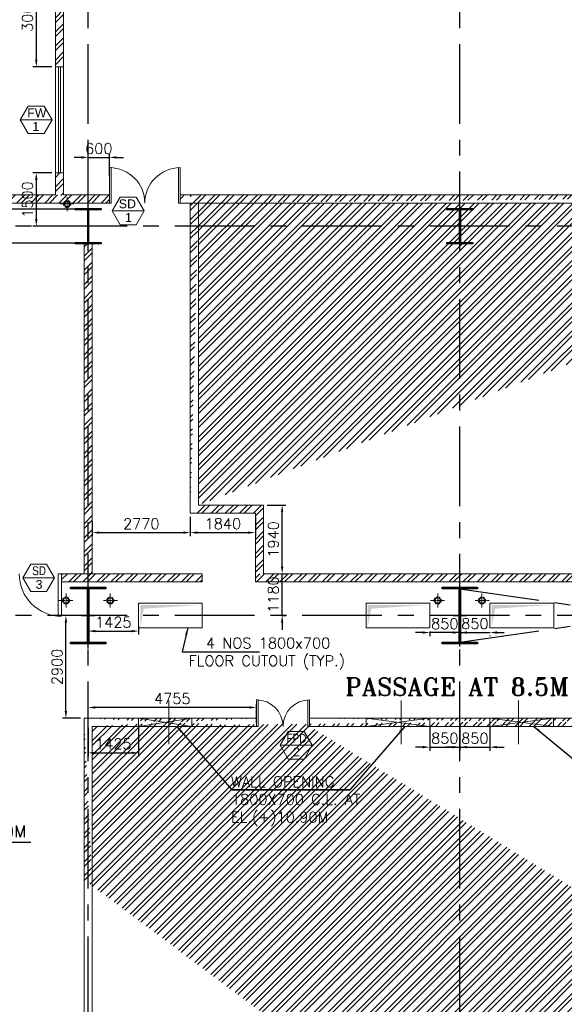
# Model space of a CAD drawing. Header units: inches. Extents: x 0 to 1544102, y 0 to 23144100.
# Tile 152 of 203: x 599141 to 614527, y 143105 to 170914. Entities that reach past the tile are written whole.
import ezdxf
from ezdxf.enums import TextEntityAlignment as Align

# ---------------------------------------------------------------- set-up
doc = ezdxf.new("R2010")
doc.units = ezdxf.units.IN
doc.header["$LTSCALE"] = 1800
doc.header["$MEASUREMENT"] = 0
for name, pattern in [('CENTER', [2, 1.25, -0.25, 0.25, -0.25]), ('CENTER2', [1.125, 0.75, -0.125, 0.125, -0.125]), ('HIDDEN', [0.375, 0.25, -0.125]), ('HIDDEN2', [0.1875, 0.125, -0.0625])]:
    doc.linetypes.add(name, pattern=pattern)
doc.layers.get('0').update_dxf_attribs({"color": 253})
for name, color, linetype in [('1', 7, 'Continuous'), ('BRACING', 1, 'HIDDEN'), ('CEN', 2, 'CENTER'), ('COL', 1, 'Continuous'), ('GRID', 251, 'CENTER'), ('REV3', 2, 'Continuous')]:
    doc.layers.add(name, color=color, linetype=linetype)
for name, color, linetype, lineweight in [('2CON', 1, 'Continuous', 13), ('A-DOOR', 31, 'Continuous', 9), ('A-WIN TAG', 3, 'Continuous', 13), ('A-WIN TAG TEXT', 3, 'Continuous', 13), ('CL', 8, 'CENTER', 15), ('DIM', 4, 'Continuous', 18), ('LEADER', 4, 'Continuous', 15), ('OPENING EO', 2, 'Continuous', 18), ('RAIN WATER', 6, 'Continuous', 18), ('STAIR', 2, 'Continuous', 15), ('TEXT', 3, 'Continuous', 18), ('WALL', 6, 'Continuous', 18), ('WALL HATCH', 251, 'Continuous', 13), ('WALL1', 6, 'Continuous', 18), ('WINDOW', 3, 'Continuous', 13)]:
    doc.layers.add(name, color=color, linetype=linetype, lineweight=lineweight)
doc.styles.add('ROAMNS', font='ROMANS.shx')
doc.styles.add('ROMANC', font='ROMANC.SHX')
doc.styles.add('ROMANS', font='romans.shx')
doc.styles.add('ROMANT', font='romant')
doc.styles.add('SIMPLEX-25', font='simplex.shx')
doc.styles.get("Standard").update_dxf_attribs({"font": 'arial.ttf'})
doc.linetypes.add('FENCELINE1', pattern='A,0.25,-0.1,[133,ltypeshp.shx,S=0.1,R=0,X=-0.1,Y=0],-0.1,1', length=1.45)
doc.dimstyles.new('270-TA-100', dxfattribs={"dimscale": 150, "dimtxt": 400, "dimasz": 2, "dimexe": 0.75, "dimexo": 1, "dimgap": 1, "dimtad": 1, "dimdec": 0, "dimzin": 12, "dimdsep": 46, "dimtxsty": 'ROMANS', "dimcen": 0, "dimclrd": 256, "dimclre": 256, "dimclrt": 6, "dimadec": 1, "dimazin": 3, "dimtfac": 1, "dimtdec": 0, "dimtix": 1, "dimtmove": 2, "dimatfit": 0, "dimfxl": 1.25, "dimarcsym": 2})
doc.dimstyles.new('DIM INT 1', dxfattribs={"dimtxt": 300, "dimasz": 200, "dimexe": 100, "dimexo": 100, "dimgap": 100, "dimtad": 1, "dimdec": 0, "dimzin": 13, "dimdsep": 46, "dimlunit": 5, "dimtxsty": 'ROAMNS', "dimblk2": 'OBLIQUE', "dimcen": 0.09, "dimclrd": 9, "dimclre": 9, "dimclrt": 4, "dimadec": 0, "dimazin": 0, "dimtfac": 1, "dimtdec": 0, "dimtix": 1, "dimtmove": 2, "dimatfit": 3, "dimfxl": 1, "dimtolj": 1, "dimtzin": 13, "dimarcsym": 0})
pattern_1 = [(45, (24861.96, -28052.16), (-198.87378, 198.87378), []), (45, (24994.54, -28052.16), (-198.87378, 198.87378), [])]
pattern_2 = [(45, (-441058.83, -169272.05), (-198.87378, 198.87378), []), (45, (-440926.25, -169272.05), (-198.87378, 198.87378), [])]

# ---------------------------------------------------------------- blocks, each defined once
blk = doc.blocks.new('C-ROW COLUMN')
at = {"layer": 'COL'}
h = blk.add_hatch(dxfattribs=at)
h.set_pattern_fill('ANSI31', color=256, scale=200, style=0)
h.set_pattern_definition([(45, (-1315.907, -6.545), (-17.6776695, 17.6776695), [])])
h.paths.add_polyline_path([(77950, 120865), (76960, 120865), (76960, 120820), (77950, 120820)])
h.paths.add_polyline_path([(77478, 120820), (77433, 120820), (77433, 119310), (77478, 119310)])
h.paths.add_polyline_path([(77950, 119310), (76960, 119310), (76960, 119265), (77950, 119265)])
at = {"layer": 'CEN'}
for p, q in [((77455, 119265), (77455, 120865)), ((77264, 120065), (77647, 120065))]:
    blk.add_line(p, q, dxfattribs=at)
at = {"layer": 'COL'}
for points in [[(76960, 120865), (77950, 120865), (77950, 120820), (76960, 120820)], [(77433, 120820), (77478, 120820), (77478, 119310), (77433, 119310)], [(76960, 119310), (77950, 119310), (77950, 119265), (76960, 119265)]]:
    blk.add_lwpolyline(points, close=True, dxfattribs=at)
blk = doc.blocks.new('*D706')
at = {"layer": 'DIM', "color": 9, "lineweight": -2, "transparency": 16777216}
for p, q in [((600595, 154085), (600347, 154085)), ((600447, 151385), (600447, 153885)), ((600861, 151185), (600347, 151185))]:
    blk.add_line(p, q, dxfattribs=at)
at = {"layer": 'DIM', "color": 9, "transparency": 16777216}
for points in [[(600413, 153885), (600480, 153885), (600447, 154085)], [(600413, 151385), (600480, 151385), (600447, 151185)]]:
    blk.add_solid(points, dxfattribs=at)
at = {"layer": 'DIM', "color": 4, "transparency": 16777216, "insert": (600197, 152635), "char_height": 300, "attachment_point": 5, "rotation": 90, "style": 'ROAMNS'}
blk.add_mtext('\\A1;2900', dxfattribs=at)
blk = doc.blocks.new('_Oblique')
at = {"color": 0, "linetype": 'ByBlock', "lineweight": -2}
blk.add_line((-0.5, -0.5), (0.5, 0.5), dxfattribs=at)
blk = doc.blocks.new('D-ROW COLUMN')
at = {"layer": 'COL'}
h = blk.add_hatch(dxfattribs=at)
h.set_pattern_fill('ANSI31', color=256, scale=200, angle=180, style=0)
h.set_pattern_definition([(225, (-560004.63, -115195.517), (17.6776695, -17.6776695), [])])
h.paths.add_polyline_path([(370, 500), (0, 500), (0, 460), (14, 460), (370, 460)])
h.paths.add_polyline_path([(0, 500), (-370, 500), (-370, 460), (0, 460)])
h.paths.add_polyline_path([(14, 460), (0, 460), (0, 0), (14, 0)])
h.paths.add_polyline_path([(0, 460), (-14, 460), (-14, 0), (0, 0)])
h.paths.add_polyline_path([(14, 0), (0, 0), (0, -460), (14, -460)])
h.paths.add_polyline_path([(0, 0), (-14, 0), (-14, -460), (0, -460)])
h.paths.add_polyline_path([(370, -460), (0, -460), (0, -500), (370, -500)])
h.paths.add_polyline_path([(0, -460), (-14, -460), (-370, -460), (-370, -500), (0, -500)])
at = {"layer": 'CEN'}
for p, q in [((0, 500), (0, -500)), ((192, 0), (-192, 0))]:
    blk.add_line(p, q, dxfattribs=at)
at = {"layer": 'COL'}
for points in [[(-370, 500), (370, 500), (370, 460), (-370, 460)], [(-14, 460), (14, 460), (14, -460), (-14, -460)], [(-370, -460), (370, -460), (370, -500), (-370, -500)]]:
    blk.add_lwpolyline(points, close=True, dxfattribs=at)
blk = doc.blocks.new('PL-FFL2')
at = {"layer": '1'}
h = blk.add_hatch(color=7, dxfattribs=at)
h.paths.add_polyline_path([(3.09, 1.96, 0.414214), (1.09, -0.04), (3.09, -0.04)])
h.paths.add_polyline_path([(5.09, -0.04), (3.09, -0.04), (3.09, -2.04, 0.414214)])
at = {"layer": '1', "color": 1, "linetype": 'Continuous'}
for p, q in [((3.09, 2.74), (3.09, -2.74)), ((29.24, 0), (4.78, 0)), ((4.78, 0), (5.09, 0)), ((0.31, -0.04), (5.09, -0.04))]:
    blk.add_line(p, q, dxfattribs=at)
blk.add_circle((3.09, -0.04), 2, dxfattribs=at)
at = {"layer": '1', "color": 4, "linetype": 'Continuous'}
blk.add_attdef('EL(+)', text='', height=2.75, dxfattribs=at).set_placement((18.98, 2.4), align=Align.MIDDLE)
at = {"layer": '1', "color": 3, "linetype": 'Continuous'}
blk.add_attdef('XXX', text='', height=2.5, dxfattribs=at).set_placement((18.44, -3.52), align=Align.MIDDLE)
blk = doc.blocks.new('M_Double-Flush - 1500 X 2100 FPD2-274474-8_50M')
at = {"layer": 'A-DOOR', "lineweight": 18}
for p, q in [((-750, 865), (-699, 865)), ((-750, 115), (-750, 865)), ((-699, 115), (-699, 865)), ((699, 115), (699, 863)), ((750, 115), (750, 865)), ((-750, 115), (-699, 115)), ((750, 115), (699, 115))]:
    blk.add_line(p, q, dxfattribs=at)
at = {"layer": 'A-DOOR'}
for centre, start, end in [((-750, 115), 0, 90), ((750, 115), 90, 180)]:
    blk.add_arc(centre, 750, start, end, dxfattribs=at)
blk = doc.blocks.new('M_Double-Flush - 2000 X 2100 SD1-275612-Level 1')
at = {"layer": 'A-DOOR', "lineweight": 18}
for p, q in [((-1000, 1115), (-949, 1115)), ((-1000, 115), (-1000, 1115)), ((-949, 115), (-949, 1115)), ((949, 115), (949, 1114)), ((1000, 115), (1000, 1115)), ((-1000, 115), (-949, 115)), ((1000, 115), (949, 115))]:
    blk.add_line(p, q, dxfattribs=at)
at = {"layer": 'A-DOOR'}
for centre, start, end in [((-1000, 115), 0, 90), ((1000, 115), 90, 180)]:
    blk.add_arc(centre, 1000, start, end, dxfattribs=at)
blk = doc.blocks.new('M_Fire Door Single - 1200 x 2100mm FPD1-Level 1')
at = {"layer": 'A-DOOR'}
for p, q in [((500, -115), (500, -1315)), ((600, -115), (500, -115)), ((600, -115), (600, -1315)), ((600, -1315), (500, -1315))]:
    blk.add_line(p, q, dxfattribs=at)
blk.add_arc((600, -115), 1200, 180, 270, dxfattribs=at)
blk = doc.blocks.new('*D826')
at = {"layer": 'DIM', "color": 9, "lineweight": -2, "transparency": 16777216}
for p, q in [((601076, 151055), (601076, 151589)), ((605830, 151055), (605830, 151589)), ((605630, 151489), (601276, 151489))]:
    blk.add_line(p, q, dxfattribs=at)
at = {"layer": 'DIM', "color": 9, "transparency": 16777216}
for points in [[(601276, 151522), (601276, 151456), (601076, 151489)], [(605630, 151522), (605630, 151456), (605830, 151489)]]:
    blk.add_solid(points, dxfattribs=at)
at = {"layer": 'DIM', "color": 4, "transparency": 16777216, "insert": (603453, 151739), "char_height": 300, "attachment_point": 5, "style": 'ROAMNS'}
blk.add_mtext('\\A1;4755', dxfattribs=at)
blk = doc.blocks.new('*D840')
at = {"layer": 'DIM', "color": 9, "lineweight": -2, "transparency": 16777216}
for p, q in [((603961, 156875), (603961, 156327)), ((601191, 156742), (601191, 156327)), ((601391, 156427), (603761, 156427))]:
    blk.add_line(p, q, dxfattribs=at)
at = {"layer": 'DIM', "color": 9, "transparency": 16777216}
for points in [[(601391, 156461), (601391, 156394), (601191, 156427)], [(603761, 156461), (603761, 156394), (603961, 156427)]]:
    blk.add_solid(points, dxfattribs=at)
at = {"layer": 'DIM', "color": 4, "transparency": 16777216, "insert": (602576, 156677), "char_height": 300, "attachment_point": 5, "style": 'ROAMNS'}
blk.add_mtext('\\A1;2770', dxfattribs=at)
blk = doc.blocks.new('*D841')
at = {"layer": 'DIM', "color": 9, "lineweight": -2, "transparency": 16777216}
for p, q in [((606556, 155465), (606556, 155665)), ((606542, 155265), (606656, 155265)), ((606556, 154085), (606556, 155265)), ((606542, 154085), (606656, 154085)), ((606556, 153885), (606556, 153685))]:
    blk.add_line(p, q, dxfattribs=at)
at = {"layer": 'DIM', "color": 9, "transparency": 16777216}
for points in [[(606522, 155465), (606589, 155465), (606556, 155265)], [(606522, 153885), (606589, 153885), (606556, 154085)]]:
    blk.add_solid(points, dxfattribs=at)
at = {"layer": 'DIM', "color": 4, "transparency": 16777216, "insert": (606306, 154675), "char_height": 300, "attachment_point": 5, "rotation": 90, "style": 'ROAMNS'}
blk.add_mtext('\\A1;1180', dxfattribs=at)
blk = doc.blocks.new('*D842')
at = {"layer": 'DIM', "color": 9, "lineweight": -2, "transparency": 16777216}
for p, q in [((606131, 157205), (606656, 157205)), ((606556, 155465), (606556, 157005)), ((606542, 155265), (606656, 155265))]:
    blk.add_line(p, q, dxfattribs=at)
at = {"layer": 'DIM', "color": 9, "transparency": 16777216}
for points in [[(606522, 157005), (606589, 157005), (606556, 157205)], [(606522, 155465), (606589, 155465), (606556, 155265)]]:
    blk.add_solid(points, dxfattribs=at)
at = {"layer": 'DIM', "color": 4, "transparency": 16777216, "insert": (606306, 156235), "char_height": 300, "attachment_point": 5, "rotation": 90, "style": 'ROAMNS'}
blk.add_mtext('\\A1;1940', dxfattribs=at)
blk = doc.blocks.new('*D843')
at = {"layer": 'DIM', "color": 9, "lineweight": -2, "transparency": 16777216}
for p, q in [((603961, 156875), (603961, 156327)), ((605801, 156875), (605801, 156327)), ((604161, 156427), (605601, 156427))]:
    blk.add_line(p, q, dxfattribs=at)
at = {"layer": 'DIM', "color": 9, "transparency": 16777216}
for points in [[(604161, 156461), (604161, 156394), (603961, 156427)], [(605601, 156461), (605601, 156394), (605801, 156427)]]:
    blk.add_solid(points, dxfattribs=at)
at = {"layer": 'DIM', "color": 4, "transparency": 16777216, "insert": (604881, 156677), "char_height": 300, "attachment_point": 5, "style": 'ROAMNS'}
blk.add_mtext('\\A1;1840', dxfattribs=at)
blk = doc.blocks.new('Stub column')
at = {"layer": 'COL', "linetype": 'ByBlock'}
for p, q in [((-108, 90), (-108, -90)), ((-108, 90), (-100, 90)), ((-108, 90), (-100, 90)), ((-108, 90), (-108, -90)), ((-25, 100), (-100, 100)), ((-100, 100), (-100, -100)), ((-100, 100), (-100, -100)), ((-25, 100), (-100, 100)), ((90, 108), (-90, 108)), ((-90, 100), (-90, 108)), ((-90, 100), (-90, 108)), ((-25, 100), (100, 100)), ((90, 100), (90, 108)), ((100, 100), (100, -100)), ((108, 90), (100, 90)), ((108, 90), (108, -90)), ((-108, -90), (-100, -90)), ((-108, -90), (-100, -90)), ((-100, -100), (-25, -100)), ((-100, -100), (-25, -100)), ((-90, -100), (-90, -108)), ((-90, -100), (-90, -108)), ((90, -108), (-90, -108)), ((100, -100), (-25, -100)), ((90, -100), (90, -108)), ((108, -90), (100, -90))]:
    blk.add_line(p, q, dxfattribs=at)
for points in [[(-25, -100), (-25, -97, 0.401544), (-31, -91), (-88, -88, -0.401544), (-94, -82), (-94, 82, -0.401544), (-88, 88), (-31, 91, 0.401544), (-25, 97), (-25, 100)], [(-25, -100), (-25, -97, 0.401544), (-31, -91), (-88, -88, -0.401544), (-94, -82), (-94, 82, -0.401544), (-88, 88), (-31, 91, 0.401544), (-25, 97), (-25, 100)], [(25, -100), (25, -97, -0.401544), (31, -91), (88, -88, 0.401544), (94, -82), (94, 82, 0.401544), (88, 88), (31, 91, -0.401544), (25, 97), (25, 100)]]:
    blk.add_lwpolyline(points, format="xyb", dxfattribs=at)
blk = doc.blocks.new('*D913')
at = {"layer": 'A-DOOR', "color": 9, "lineweight": -2, "transparency": 16777216}
for p, q in [((600051, 172585), (599511, 172585)), ((599611, 172385), (599611, 169785)), ((600051, 169585), (599511, 169585))]:
    blk.add_line(p, q, dxfattribs=at)
at = {"layer": 'A-DOOR', "color": 9, "transparency": 16777216}
for points in [[(599577, 172385), (599644, 172385), (599611, 172585)], [(599577, 169785), (599644, 169785), (599611, 169585)]]:
    blk.add_solid(points, dxfattribs=at)
at = {"layer": 'A-DOOR', "color": 4, "transparency": 16777216, "insert": (599361, 171085), "char_height": 300, "attachment_point": 5, "rotation": 90, "style": 'ROAMNS'}
blk.add_mtext('\\A1;3000', dxfattribs=at)
blk = doc.blocks.new('*D914')
at = {"layer": 'A-DOOR', "color": 9, "lineweight": -2, "transparency": 16777216}
for p, q in [((600051, 166585), (599511, 166585)), ((599611, 166385), (599611, 165285)), ((600114, 165085), (599511, 165085))]:
    blk.add_line(p, q, dxfattribs=at)
at = {"layer": 'A-DOOR', "color": 9, "transparency": 16777216}
for points in [[(599577, 166385), (599644, 166385), (599611, 166585)], [(599577, 165285), (599644, 165285), (599611, 165085)]]:
    blk.add_solid(points, dxfattribs=at)
at = {"layer": 'A-DOOR', "color": 4, "transparency": 16777216, "insert": (599361, 165835), "char_height": 300, "attachment_point": 5, "rotation": 90, "style": 'ROAMNS'}
blk.add_mtext('\\A1;1500', dxfattribs=at)
blk = doc.blocks.new('*D922')
at = {"layer": 'A-DOOR', "color": 9, "lineweight": -2, "transparency": 16777216}
for p, q in [((600876, 167025), (600676, 167025)), ((601076, 166513), (601076, 167125)), ((601076, 167025), (601676, 167025)), ((601676, 166513), (601676, 167125)), ((601876, 167025), (602076, 167025))]:
    blk.add_line(p, q, dxfattribs=at)
at = {"layer": 'A-DOOR', "color": 9, "transparency": 16777216}
for points in [[(600876, 167058), (600876, 166991), (601076, 167025)], [(601876, 167058), (601876, 166991), (601676, 167025)]]:
    blk.add_solid(points, dxfattribs=at)
at = {"layer": 'A-DOOR', "color": 4, "transparency": 16777216, "insert": (601376, 167275), "char_height": 300, "attachment_point": 5, "style": 'ROAMNS'}
blk.add_mtext('\\A1;600', dxfattribs=at)
blk = doc.blocks.new('*D1343')
at = {"layer": 'A-DOOR', "color": 9, "lineweight": -2, "transparency": 16777216}
for p, q in [((602501, 153792), (602501, 153545)), ((601076, 153155), (601076, 153745)), ((601276, 153645), (602301, 153645))]:
    blk.add_line(p, q, dxfattribs=at)
at = {"layer": 'A-DOOR', "color": 9, "transparency": 16777216}
for points in [[(601276, 153679), (601276, 153612), (601076, 153645)], [(602301, 153679), (602301, 153612), (602501, 153645)]]:
    blk.add_solid(points, dxfattribs=at)
at = {"layer": 'A-DOOR', "color": 4, "transparency": 16777216, "insert": (601788, 153895), "char_height": 300, "attachment_point": 5, "style": 'ROAMNS'}
blk.add_mtext('\\A1;1425', dxfattribs=at)
blk = doc.blocks.new('*D1344')
at = {"layer": 'A-DOOR', "color": 9, "lineweight": -2, "transparency": 16777216}
for p, q in [((610526, 153604), (610326, 153604)), ((610726, 153635), (610726, 153504)), ((611576, 153604), (610726, 153604)), ((611576, 153207), (611576, 153704)), ((611776, 153604), (611976, 153604))]:
    blk.add_line(p, q, dxfattribs=at)
at = {"layer": 'A-DOOR', "color": 9, "transparency": 16777216}
for points in [[(610526, 153638), (610526, 153571), (610726, 153604)], [(611776, 153638), (611776, 153571), (611576, 153604)]]:
    blk.add_solid(points, dxfattribs=at)
at = {"layer": 'A-DOOR', "color": 4, "transparency": 16777216, "insert": (611151, 153854), "char_height": 300, "attachment_point": 5, "style": 'ROAMNS'}
blk.add_mtext('\\A1;850', dxfattribs=at)
blk = doc.blocks.new('*D1345')
at = {"layer": 'A-DOOR', "color": 9, "lineweight": -2, "transparency": 16777216}
for p, q in [((611376, 153605), (611176, 153605)), ((611576, 153626), (611576, 153705)), ((611576, 153605), (612426, 153605)), ((612426, 153524), (612426, 153505)), ((612626, 153605), (612826, 153605))]:
    blk.add_line(p, q, dxfattribs=at)
at = {"layer": 'A-DOOR', "color": 9, "transparency": 16777216}
for points in [[(611376, 153639), (611376, 153572), (611576, 153605)], [(612626, 153639), (612626, 153572), (612426, 153605)]]:
    blk.add_solid(points, dxfattribs=at)
at = {"layer": 'A-DOOR', "color": 4, "transparency": 16777216, "insert": (612001, 153855), "char_height": 300, "attachment_point": 5, "style": 'ROAMNS'}
blk.add_mtext('\\A1;850', dxfattribs=at)
blk = doc.blocks.new('*D1349')
at = {"layer": 'A-DOOR', "color": 9, "lineweight": -2, "transparency": 16777216}
for p, q in [((612425, 150970), (612425, 150268)), ((611576, 150494), (611576, 150268)), ((611376, 150368), (611176, 150368)), ((611576, 150368), (612425, 150368)), ((612625, 150368), (612825, 150368))]:
    blk.add_line(p, q, dxfattribs=at)
at = {"layer": 'A-DOOR', "color": 9, "transparency": 16777216}
for points in [[(611376, 150402), (611376, 150335), (611576, 150368)], [(612625, 150402), (612625, 150335), (612425, 150368)]]:
    blk.add_solid(points, dxfattribs=at)
at = {"layer": 'A-DOOR', "color": 4, "transparency": 16777216, "insert": (612001, 150618), "char_height": 300, "attachment_point": 5, "style": 'ROAMNS'}
blk.add_mtext('\\A1;850', dxfattribs=at)
blk = doc.blocks.new('*D1350')
at = {"layer": 'A-DOOR', "color": 9, "lineweight": -2, "transparency": 16777216}
for p, q in [((610726, 150970), (610726, 150268)), ((611576, 150970), (611576, 150268)), ((610526, 150368), (610326, 150368)), ((610726, 150368), (611576, 150368)), ((611776, 150368), (611976, 150368))]:
    blk.add_line(p, q, dxfattribs=at)
at = {"layer": 'A-DOOR', "color": 9, "transparency": 16777216}
for points in [[(610526, 150402), (610526, 150335), (610726, 150368)], [(611776, 150402), (611776, 150335), (611576, 150368)]]:
    blk.add_solid(points, dxfattribs=at)
at = {"layer": 'A-DOOR', "color": 4, "transparency": 16777216, "insert": (611151, 150618), "char_height": 300, "attachment_point": 5, "style": 'ROAMNS'}
blk.add_mtext('\\A1;850', dxfattribs=at)
blk = doc.blocks.new('*D1347')
at = {"layer": 'A-DOOR', "color": 9, "lineweight": -2, "transparency": 16777216}
for p, q in [((601076, 150917), (601076, 150108)), ((602500, 150970), (602500, 150108)), ((601276, 150208), (602300, 150208))]:
    blk.add_line(p, q, dxfattribs=at)
at = {"layer": 'A-DOOR', "color": 9, "transparency": 16777216}
for points in [[(601276, 150241), (601276, 150175), (601076, 150208)], [(602300, 150241), (602300, 150175), (602500, 150208)]]:
    blk.add_solid(points, dxfattribs=at)
at = {"layer": 'A-DOOR', "color": 4, "transparency": 16777216, "insert": (601788, 150458), "char_height": 300, "attachment_point": 5, "style": 'ROAMNS'}
blk.add_mtext('\\A1;1425', dxfattribs=at)
blk = doc.blocks.new('SC-01& LIFT')
at = {"layer": 'WALL HATCH'}
h = blk.add_hatch(dxfattribs=at)
h.set_pattern_fill('ANSI32', color=256, scale=750, style=0)
h.set_pattern_definition([(45, (-441713.83, -169222.05), (-198.87378, 198.87378), []), (45, (-441581.25, -169222.05), (-198.87378, 198.87378), [])])
edge = h.paths.add_edge_path()
edge.add_arc((3173, -33583100), 33587860, 89.9999019, 90.0002943, ccw=False)
edge.add_line((3230, 4760), (3230, 9000))
edge.add_line((3230, 9000), (3000, 9000))
edge.add_line((3000, 9000), (3000, 4760))
h = blk.add_hatch(dxfattribs=at)
h.set_pattern_fill('ANSI32', color=256, scale=750, style=0)
h.set_pattern_definition([(45, (-421565.83, -181789.8), (-198.87378, 198.87378), []), (45, (-421433.25, -181789.8), (-198.87378, 198.87378), [])])
h.paths.add_polyline_path([(3000, 3180), (2305, 3180), (115, 3180), (115, 3295), (3000, 3295)])
h.paths.add_polyline_path([(3000, 3295), (115, 3295), (115, 3410), (125, 3410), (3000, 3410)])
h = blk.add_hatch(dxfattribs=at)
h.set_pattern_fill('ANSI32', color=256, scale=750, style=0)
h.set_pattern_definition([(45, (-466575.8, -141084.9), (-198.87378, 198.87378), []), (45, (-466443.2, -141084.9), (-198.87378, 198.87378), [])])
h.paths.add_polyline_path([(900, 3180), (670, 3180), (670, 1280), (900, 1280)])
h = blk.add_hatch(dxfattribs=at)
h.set_pattern_fill('ANSI32', color=256, scale=750, style=0)
h.set_pattern_definition(pattern_2)
h.paths.add_polyline_path([(3230, 3180), (3000, 3180), (3000, 2663), (3230, 2663)])
h = blk.add_hatch(dxfattribs=at)
h.set_pattern_fill('ANSI32', color=256, scale=750, style=0)
h.set_pattern_definition(pattern_2)
h.paths.add_polyline_path([(3230, 1863), (3000, 1863), (3000, 1280), (3230, 1280)])
h = blk.add_hatch(dxfattribs=at)
h.set_pattern_fill('ANSI32', color=256, scale=750, style=0)
h.set_pattern_definition([(45, (-441713.83, -169272.05), (-198.87378, 198.87378), []), (45, (-441581.25, -169272.05), (-198.87378, 198.87378), [])])
h.paths.add_polyline_path([(3000, 1050), (3000, 1280), (115, 1280), (115, 1050)])
at = {"layer": 'COL'}
for points in [[(-115, 9085), (115, 9085), (115, 8855), (-115, 8855)], [(3000, 9085), (3230, 9085), (3230, 8855), (3000, 8855)], [(3000, 3410), (3230, 3410), (3230, 3180), (3000, 3180)]]:
    blk.add_lwpolyline(points, close=True, dxfattribs=at)
at = {"layer": 'REV3', "linetype": 'Continuous'}
for p, q in [((115, 1280), (-115, 1280)), ((115, 1050), (-115, 1050))]:
    blk.add_line(p, q, dxfattribs=at)
at = {"layer": 'STAIR', "linetype": 'FENCELINE1', "ltscale": 0.25}
for p, q in [((545, 8855), (545, 4605)), ((2845, 8855), (2845, 5396)), ((1645, 7605), (1645, 4605)), ((1745, 7605), (1745, 5971))]:
    blk.add_line(p, q, dxfattribs=at)
at = {"layer": 'STAIR'}
for p, q in [((595, 8805), (595, 4605)), ((2795, 8805), (595, 8805)), ((2795, 8805), (2795, 5422)), ((2795, 7605), (595, 7605)), ((1595, 7605), (1595, 4605)), ((1795, 7605), (1795, 5945)), ((1595, 7355), (595, 7355)), ((2795, 7355), (1795, 7355)), ((1595, 7105), (595, 7105)), ((2795, 7105), (1795, 7105)), ((1595, 6855), (595, 6855)), ((2795, 6855), (1795, 6855)), ((1595, 6605), (595, 6605)), ((2795, 6605), (1795, 6605)), ((1595, 6355), (595, 6355)), ((2795, 6355), (1795, 6355)), ((1595, 6105), (595, 6105)), ((1595, 5855), (595, 5855)), ((2845, 5396), (1745, 5971)), ((2795, 6105), (1795, 6105)), ((2795, 5855), (1967, 5855)), ((1595, 5605), (595, 5605)), ((2795, 5655), (2350, 5655)), ((1595, 5355), (595, 5355)), ((1595, 5105), (595, 5105)), ((1595, 4855), (595, 4855)), ((1645, 4605), (545, 4605))]:
    blk.add_line(p, q, dxfattribs=at)
at = {"layer": 'WALL'}
for p, q in [((670, 1050), (670, 3410)), ((900, 1050), (900, 3410)), ((3000, 3510), (3000, 3410)), ((3230, 3510), (3230, 3410)), ((3000, 3180), (3000, 2663)), ((3000, 2663), (3000, 3180)), ((3000, 2663), (3230, 2663)), ((3000, 1863), (3230, 1863)), ((3000, 1050), (3000, 1863))]:
    blk.add_line(p, q, dxfattribs=at)
at = {"layer": 'WALL', "flags": 128}
for points in [[(3230, 9000), (3230, 4710), (3000, 4710), (3000, 9000)], [(115, 3410), (3000, 3410)], [(3230, 3510), (3000, 3510)], [(115, 3180), (3000, 3180)], [(3000, 1280), (3000, 1863)], [(3230, 1280), (3230, 1863)], [(115, 1280), (3000, 1280)], [(115, 1050), (2870, 1050)]]:
    blk.add_lwpolyline(points, dxfattribs=at)
at = {"layer": 'WALL'}
for points in [[(-115, 1280), (-115, 1050), (3230, 1050), (3230, 3180)], [(-115, 1280), (-115, 1050)], [(115, 1280), (115, 1050)]]:
    blk.add_lwpolyline(points, dxfattribs=at)
at = {"layer": 'COL', "xscale": -1, "rotation": 180}
for p in [(0, 8970), (3115, 8970), (0, 3295), (785, 3295), (3115, 3295), (785, 1165), (3115, 1165)]:
    blk.add_blockref('Stub column', p, dxfattribs=at)
at = {"layer": 'COL'}
blk.add_blockref('Stub column', (0, 1165), dxfattribs=at)
at = {"layer": 'TEXT', "linetype": 'CENTER', "style": 'ROMANC'}
for s, height, p in [('UP', 300, (2150, 6467, -1000)), ('UP', 300, (888, 4691, -1000)), ('LIFT', 300, (1493, 2644)), ('2100X1900', 200, (1204, 2307)), ('(INT.CLEAR SIZE)', 150, (913, 2036))]:
    blk.add_text(s, height=height, dxfattribs=at).set_placement(p)
at = {"layer": 'LEADER'}
for points in [[(2182, 6050), (2182, 6855)], [(848, 5478), (848, 4605)]]:
    blk.add_leader(points, dimstyle='270-TA-100', dxfattribs=at)

msp = doc.modelspace()

# ---------------------------------------------------------------- hatches: boundary and pattern name
at = {"layer": 'WALL HATCH'}
h = msp.add_hatch(dxfattribs=at)
h.set_pattern_fill('ANSI32', color=256, scale=750, style=0)
h.set_pattern_definition([(45, (24861.96, -28052.16), (-198.87378, 198.87378), []), (45, (24994.54, -28052.16), (-198.87378, 198.87378), [])])
h.paths.add_polyline_path([(622075.79, 197964.89), (611575.79, 197964.89), (611575.79, 197734.89), (622075.79, 197734.89)])
h.paths.add_polyline_path([(623000.79, 197964.89), (622075.79, 197964.89), (622075.79, 197734.89), (622770.79, 197734.89), (622770.79, 197084.89), (623000.79, 197084.89)])
h.paths.add_polyline_path([(601075.79, 197964.89), (600150.79, 197964.89), (600150.79, 197084.89), (600380.79, 197084.89), (600380.79, 197734.89), (601075.79, 197734.89)])
h.paths.add_polyline_path([(610825.79, 197964.89), (610825.79, 197734.89), (611575.79, 197734.89), (611575.79, 197964.89)])
h.paths.add_polyline_path([(609625.79, 197734.89), (609625.79, 197964.89), (601075.79, 197964.89), (601075.79, 197734.89)])
edge = h.paths.add_edge_path()
edge.add_line((623000.79, 182658.81), (623000.79, 187084.89))
edge.add_line((623000.79, 187084.89), (622770.79, 187084.89))
edge.add_line((622770.79, 187084.89), (622770.79, 185834.89))
edge.add_line((622770.79, 185834.89), (623000.79, 185834.89))
h.paths.add_polyline_path([(622770.79, 195834.89), (623000.79, 195834.89), (623000.79, 197084.89), (622770.79, 197084.89)])
h.paths.add_polyline_path([(623000.79, 166584.89), (622770.79, 166584.89), (622770.79, 165949.89), (623000.79, 165949.89)])
h.paths.add_polyline_path([(622770.79, 175584.89), (623000.79, 175584.89), (623000.79, 177084.89), (622770.79, 177084.89)])
h.paths.add_polyline_path([(623000.79, 172584.89), (622770.79, 172584.89), (622770.79, 169584.89), (623000.79, 169584.89)])
h.paths.add_polyline_path([(622770.79, 185834.89), (623000.79, 185834.89), (623000.79, 185834.89), (622770.79, 185834.89)])
h.paths.add_polyline_path([(622770.79, 180834.89), (623000.79, 180834.89), (623000.79, 183334.89), (622770.79, 183334.89)])
h.paths.add_polyline_path([(623000.79, 178334.89), (622770.79, 178334.89), (622770.79, 177084.89), (623000.79, 177084.89)])
h.paths.add_polyline_path([(623000.79, 188334.89), (622770.79, 188334.89), (622770.79, 187084.89), (623000.79, 187084.89)])
h.paths.add_polyline_path([(622770.79, 191334.89), (623000.79, 191334.89), (623000.79, 192834.89), (622770.79, 192834.89)])
h.paths.add_polyline_path([(600150.79, 195834.89), (600380.79, 195834.89), (600380.79, 197084.89), (600150.79, 197084.89)])
h.paths.add_polyline_path([(600150.79, 191334.89), (600380.79, 191334.89), (600380.79, 192834.89), (600150.79, 192834.89)])
h.paths.add_polyline_path([(600380.79, 188334.89), (600150.79, 188334.89), (600150.79, 187084.89), (600380.79, 187084.89)])
h.paths.add_polyline_path([(600150.79, 185834.89), (600380.79, 185834.89), (600380.79, 187084.89), (600150.79, 187084.89)])
h.paths.add_polyline_path([(600380.79, 183334.89), (600150.79, 183334.89), (600150.79, 182749.97), (600380.79, 182749.97)])
h.paths.add_polyline_path([(600150.79, 180834.89), (600380.79, 180834.89), (600380.79, 182749.97), (600150.79, 182749.97)])
h.paths.add_polyline_path([(600380.79, 178334.89), (600150.79, 178334.89), (600150.79, 177084.89), (600380.79, 177084.89)])
h.paths.add_polyline_path([(600150.79, 175584.89), (600380.79, 175584.89), (600380.79, 177084.89), (600150.79, 177084.89)])
h.paths.add_polyline_path([(600150.79, 169584.89), (600380.79, 169584.89), (600380.79, 172584.89), (600150.79, 172584.89)])
h.paths.add_polyline_path([(600380.79, 166584.89), (600150.79, 166584.89), (600150.79, 165949.89), (600380.79, 165949.89)])
h = msp.add_hatch(dxfattribs=at)
h.set_pattern_fill('ANSI32', color=256, scale=750, style=0)
h.set_pattern_definition([(45, (-210, 15), (-198.87378, 198.87378), []), (45, (-77.42, 15), (-198.87378, 198.87378), [])])
h.paths.add_polyline_path([(601675.79, 165964.89), (600170.79, 165964.89), (599940.79, 165964.89), (589650.79, 165964.89), (589650.79, 155279.89), (589880.79, 155279.89), (589880.79, 165734.89), (600380.79, 165734.89), (601675.79, 165734.89)])
h = msp.add_hatch(dxfattribs=at)
h.set_pattern_fill('ANSI32', color=256, scale=750, style=0)
h.set_pattern_definition([(45, (0, 15), (-198.87378, 198.87378), []), (45, (132.58, 15), (-198.87378, 198.87378), [])])
edge = h.paths.add_edge_path()
edge.add_line((603960.79, 165964.89), (626575.79, 165964.89))
edge.add_line((604190.79, 165734.89), (626575.79, 165734.89))
edge.add_line((603960.79, 165964.89), (603960.79, 156974.89))
edge.add_line((604190.79, 165734.89), (604190.79, 157204.89))
h = msp.add_hatch(dxfattribs=at)
h.set_pattern_fill('ANSI32', color=256, scale=750, style=0)
h.paths.add_polyline_path([(601190.79, 164610.96), (600960.79, 164610.96), (600960.79, 155264.89), (601190.79, 155264.89)])
h = msp.add_hatch(dxfattribs=at)
h.set_pattern_fill('ANSI32', color=256, scale=750, style=0)
h.set_pattern_definition([(45, (109.83, 0), (-198.87378, 198.87378), []), (45, (242.4, 0), (-198.87378, 198.87378), [])])
h.paths.add_polyline_path([(606030.62, 157204.89), (604300.62, 157204.89), (604190.79, 157204.89), (603960.79, 156974.89), (605800.62, 156974.89), (605800.62, 155264.89), (606030.62, 155264.89)])
h = msp.add_hatch(dxfattribs=at)
h.set_pattern_fill('ANSI32', color=256, scale=750, style=0)
h.set_pattern_definition(pattern_1)
h.paths.add_polyline_path([(604300.62, 155264.89), (600325.79, 155264.89), (600325.79, 155034.89), (604300.62, 155034.89)])
h = msp.add_hatch(dxfattribs=at)
h.set_pattern_fill('ANSI32', color=256, scale=750, style=0)
h.set_pattern_definition(pattern_1)
h.paths.add_polyline_path([(628081.92, 155034.89), (628081.92, 155264.89), (605800.62, 155264.89), (605800.62, 155034.89)])
h.paths.add_polyline_path([(698575.79, 155264.89), (698575.79, 155034.89), (711850.79, 155034.89), (711850.79, 155264.89)])
h.paths.add_polyline_path([(650075.79, 155034.89), (650075.79, 155264.89), (629281.92, 155264.89), (629281.92, 155034.89)])
h.paths.add_polyline_path([(651275.79, 155264.89), (651275.79, 155034.89), (697375.79, 155034.89), (697375.79, 155264.89)])
h = msp.add_hatch(dxfattribs=at)
h.set_pattern_fill('ANSI32', color=256, scale=750, style=0)
edge = h.paths.add_edge_path()
edge.add_line((622190.79, 130784.89), (622190.79, 125384.89))
edge.add_line((621960.79, 130784.89), (621960.79, 125384.89))
edge.add_line((622190.79, 140184.89), (622190.79, 131384.89))
edge.add_line((621960.79, 140184.89), (621960.79, 131384.89))
edge.add_line((622190.79, 151184.89), (622190.79, 141984.89))
edge.add_line((621960.79, 150954.89), (621960.79, 141984.89))
edge.add_line((607330.47, 150954.89), (621960.79, 150954.89))
edge.add_line((607330.47, 151184.89), (622190.79, 151184.89))
edge.add_line((601190.79, 150954.89), (601190.79, 146620.07))
edge.add_line((600960.79, 151184.89), (600960.79, 146620.07))
h = msp.add_hatch(dxfattribs=at)
h.set_pattern_fill('ANSI32', color=256, scale=750, style=0)
edge = h.paths.add_edge_path()
edge.add_line((601190.79, 150954.89), (605830.47, 150954.89))
edge.add_line((600960.79, 151184.89), (605830.47, 151184.89))

# ---------------------------------------------------------------- linework, layer by layer
at = {"layer": '2CON'}
for p, q in [((599156.53, 168084.89), (600056.53, 168084.89)), ((602653.15, 165514.2), (601753.15, 165514.2)), ((600127.29, 155150.99), (599227.29, 155150.99)), ((607399.41, 150419.41), (606499.41, 150419.41))]:
    msp.add_line(p, q, dxfattribs=at)
at = {"layer": 'A-WIN TAG'}
for points in [[(599831.53, 168474.6), (600056.53, 168084.89), (599831.53, 167695.18), (599381.53, 167695.18), (599156.53, 168084.89), (599381.53, 168474.6)], [(601978.15, 165903.91), (601753.15, 165514.2), (601978.15, 165124.49), (602428.15, 165124.49), (602653.15, 165514.2), (602428.15, 165903.91)], [(599452.29, 155540.7), (599227.29, 155150.99), (599452.29, 154761.28), (599902.29, 154761.28), (600127.29, 155150.99), (599902.29, 155540.7)], [(606724.41, 150809.12), (606499.41, 150419.41), (606724.41, 150029.7), (607174.41, 150029.7), (607399.41, 150419.41), (607174.41, 150809.12)]]:
    msp.add_lwpolyline(points, close=True, dxfattribs=at)
at = {"layer": 'BRACING', "const_width": 40}
for points in [[(590945.79, 165564.89), (600705.79, 165564.89)], [(590945.79, 164604.89), (600705.79, 164604.89)]]:
    msp.add_lwpolyline(points, dxfattribs=at)
at = {"layer": 'CEN'}
for p, q in [((611575.79, 153334.89), (622075.79, 154834.89)), ((611575.79, 154834.89), (622075.79, 153334.89))]:
    msp.add_line(p, q, dxfattribs=at)
at = {"layer": 'CL'}
for p, q in [((603354.48, 150454.89), (603354.48, 151684.89)), ((603354.48, 150454.89), (603354.48, 151684.89)), ((609916.23, 150454.89), (609916.23, 151684.89)), ((613235.36, 150454.89), (613235.36, 151684.89))]:
    msp.add_line(p, q, dxfattribs=at)
at = {"layer": 'GRID'}
for p, q in [((611575.79, 103174.13), (611575.79, 202006.98)), ((601075.79, 103174.13), (601075.79, 199876.62)), ((717375.79, 165084.89), (582275.79, 165084.89)), ((717375.79, 154084.89), (582275.79, 154084.89)), ((717375.79, 154084.89), (582275.79, 154084.89))]:
    msp.add_line(p, q, dxfattribs=at)
at = {"layer": 'OPENING EO'}
for p, q in [((602500.48, 151184.89), (602500.48, 150954.89)), ((602500.48, 151184.89), (604000.48, 150954.89)), ((604000.48, 151184.89), (602500.48, 150954.89)), ((602554.48, 151184.89), (602554.48, 151184.89)), ((602554.48, 151184.89), (602554.48, 151184.89)), ((604000.48, 151184.89), (604000.48, 150954.89)), ((608926.23, 151184.89), (608926.23, 150954.89)), ((608926.23, 151184.89), (610716.23, 150954.89)), ((610716.23, 151184.89), (608926.23, 150954.89)), ((609319.96, 151184.89), (609319.96, 151184.89)), ((609319.96, 151184.89), (609319.96, 151184.89)), ((610726.23, 151184.89), (610726.23, 150954.89)), ((612425.36, 151184.89), (612425.36, 150954.89)), ((612425.36, 151184.89), (614215.36, 150954.89)), ((614215.36, 151184.89), (612425.36, 150954.89)), ((612439.8, 151184.89), (612439.8, 151184.89)), ((612439.8, 151184.89), (612439.8, 151184.89)), ((614225.36, 151184.89), (614225.36, 150954.89))]:
    msp.add_line(p, q, dxfattribs=at)
for points in [[(604300.62, 153734.89), (602500.62, 153734.89), (602500.62, 154434.89), (604300.62, 154434.89)], [(608925.88, 153734.89), (610725.88, 153734.89), (610725.88, 154434.89), (608925.88, 154434.89)], [(614226.03, 153734.89), (612426.03, 153734.89), (612426.03, 154434.89), (614226.03, 154434.89)]]:
    msp.add_lwpolyline(points, close=True, dxfattribs=at)
at = {"layer": 'OPENING EO', "color": 5}
for points in [[(604250.62, 154384.89), (602550.62, 154384.89), (602647.46, 154279.25), (602550.62, 153784.89)], [(610675.88, 154384.89), (608975.88, 154384.89), (609072.71, 154279.25), (608975.88, 153784.89)], [(614176.03, 154384.89), (612476.03, 154384.89), (612572.86, 154279.25), (612476.03, 153784.89)]]:
    msp.add_solid(points, dxfattribs=at)
at = {"layer": 'RAIN WATER', "linetype": 'CENTER2', "ltscale": 0.05}
for p, q in [((600480.63, 165509.89), (600480.63, 165909.89)), ((600280.63, 165709.89), (600680.63, 165709.89)), ((600450.79, 154309.89), (600450.79, 154709.89)), ((601700.79, 154309.89), (601700.79, 154709.89)), ((610950.79, 154309.89), (610950.79, 154709.89)), ((612200.79, 154309.89), (612200.79, 154709.89)), ((600250.79, 154509.89), (600650.79, 154509.89)), ((601900.79, 154509.89), (601500.79, 154509.89)), ((610750.79, 154509.89), (611150.79, 154509.89)), ((612400.79, 154509.89), (612000.79, 154509.89))]:
    msp.add_line(p, q, dxfattribs=at)
at = {"layer": 'RAIN WATER', "linetype": 'HIDDEN2', "ltscale": 0.25}
for centre in [(600480.63, 165709.89), (600450.79, 154509.89), (601700.79, 154509.89), (610950.79, 154509.89), (612200.79, 154509.89)]:
    msp.add_circle(centre, 100, dxfattribs=at)
at = {"layer": 'RAIN WATER', "ltscale": 0.25}
for centre in [(600480.63, 165709.89), (600450.79, 154509.89), (601700.79, 154509.89), (610950.79, 154509.89), (612200.79, 154509.89)]:
    msp.add_circle(centre, 75, dxfattribs=at)
at = {"layer": 'WALL'}
for p, q in [((589650.79, 165964.89), (600150.79, 165964.89)), ((600380.79, 165964.89), (601675.79, 165964.89)), ((601675.79, 165734.89), (601675.79, 165964.89)), ((603675.79, 165964.89), (622770.79, 165964.89)), ((603675.79, 165734.89), (603675.79, 165964.89)), ((589880.79, 165734.89), (601675.79, 165734.89)), ((603675.79, 165734.89), (622603.31, 165734.89)), ((603960.79, 165719.89), (603960.79, 156974.89)), ((604190.79, 165719.89), (604190.79, 157204.89)), ((600960.79, 164610.96), (600960.79, 155264.89)), ((601190.79, 164610.96), (601190.79, 155264.89)), ((606030.62, 157204.89), (604190.79, 157204.89)), ((606030.62, 157204.89), (606030.62, 155264.89)), ((605800.62, 156974.89), (603960.79, 156974.89)), ((605800.62, 156974.89), (605800.62, 155244.89)), ((604300.62, 155264.89), (604300.62, 155034.89)), ((600960.79, 151184.89), (605830.47, 151184.89)), ((600960.79, 151184.89), (600960.79, 141984.89)), ((605830.47, 150954.89), (605830.47, 151184.89)), ((607330.47, 151184.89), (622190.79, 151184.89)), ((607330.47, 150954.89), (607330.47, 151184.89)), ((601190.79, 150954.89), (605830.47, 150954.89)), ((601190.79, 150954.89), (601190.79, 141984.89)), ((607330.47, 150954.89), (621960.79, 150954.89))]:
    msp.add_line(p, q, dxfattribs=at)
at = {"layer": 'WALL HATCH'}
msp.add_line((603675.79, 165846.93), (603778.75, 165949.89), dxfattribs=at)
at = {"layer": 'WALL1'}
for p, q in [((600150.79, 165964.89), (600150.79, 197964.89)), ((600380.79, 165964.89), (600380.79, 197734.89)), ((601190.79, 164610.96), (600960.79, 164610.96)), ((604300.62, 155264.89), (600325.79, 155264.89)), ((600325.79, 155034.89), (600325.79, 155264.89)), ((605800.62, 155034.89), (605800.62, 155264.89)), ((628075.92, 155264.89), (606030.62, 155264.89)), ((604300.62, 155034.89), (600325.79, 155034.89)), ((628075.92, 155034.89), (605800.62, 155034.89))]:
    msp.add_line(p, q, dxfattribs=at)
at = {"layer": 'WINDOW', "ltscale": 100}
for p, q in [((600242.17, 166584.89), (600242.17, 169584.89)), ((600292.17, 166584.89), (600292.17, 169584.89))]:
    msp.add_line(p, q, dxfattribs=at)
msp.add_lwpolyline([(600150.79, 169584.89), (600380.79, 169584.89), (600380.79, 166584.89), (600150.79, 166584.89)], close=True, dxfattribs=at)

# ---------------------------------------------------------------- block references
for name, p in [('D-ROW COLUMN', (601075.79, 165084.89)), ('D-ROW COLUMN', (611575.79, 165084.89)), ('C-ROW COLUMN', (523620.35, 34019.74)), ('C-ROW COLUMN', (534120.35, 34019.74))]:
    msp.add_blockref(name, p)
at = {"layer": '1'}
ref = msp.add_blockref('PL-FFL2', (595950.72, 147674.84), dxfattribs=dict(at, xscale=120, yscale=120, zscale=120))
ref.add_attrib('XXX', 'FFL', dxfattribs={"layer": '0', "color": 3, "linetype": 'Continuous', "height": 300, "style": 'SIMPLEX-25'}).set_placement((597573.19, 147394.41), align=Align.MIDDLE)
ref.add_attrib('EL(+)', 'EL(+)8.50M', dxfattribs={"layer": '0', "color": 4, "linetype": 'Continuous', "height": 330, "style": 'SIMPLEX-25'}).set_placement((598021.82, 147962.49), align=Align.MIDDLE)
at = {"layer": 'A-DOOR'}
for name, p in [('M_Double-Flush - 2000 X 2100 SD1-275612-Level 1', (602675.79, 165619.89)), ('SC-01& LIFT', (590575.79, 141084.89)), ('M_Fire Door Single - 1200 x 2100mm FPD1-Level 1', (599725.79, 155379.89)), ('M_Double-Flush - 1500 X 2100 FPD2-274474-8_50M', (606580.47, 150839.89))]:
    msp.add_blockref(name, p, dxfattribs=at)

# ---------------------------------------------------------------- texts
at = {"layer": 'A-WIN TAG'}
for s, p in [('FW', (599626.23, 168284.83)), ('1', (599594.94, 167899.02))]:
    msp.add_text(s, height=250, dxfattribs=at).set_placement(p, align=Align.MIDDLE)
at = {"layer": 'A-WIN TAG TEXT'}
for s, p in [('SD', (602183.45, 165714.14)), ('1', (602214.74, 165328.33)), ('3', (599688.88, 154965.12)), ('2', (606961, 150233.54))]:
    msp.add_text(s, height=250, dxfattribs=at).set_placement(p, align=Align.MIDDLE)
at = {"layer": 'A-WIN TAG TEXT', "width": 0.8}
for s, p in [('SD', (599688.64, 155350.94)), ('FPD', (606960.76, 150619.35))]:
    msp.add_text(s, height=250, dxfattribs=at).set_placement(p, align=Align.MIDDLE)
at = {"layer": 'OPENING EO', "color": 3, "char_height": 300, "attachment_point": 1, "style": 'ROMANS'}
for s, insert, width in [('\\pi804.11;4 NOS 1800x700 \\P\\pi311.26;FLOOR CUTOUT (TYP.) ', (481099.45, 153456.06), 5565.3721), ('\\pi804.11;4 NOS 1800x700 \\P\\pi311.26;FLOOR CUTOUT (TYP.) ', (603599.45, 153456.06), 5565.3721), ('WALL OPENING 1800X700 C.L. AT EL.(+)10.90M', (605112.46, 149540.84), 4429.717)]:
    msp.add_mtext(s, dxfattribs=dict(at, insert=insert, width=width))
at = {"layer": 'TEXT', "style": 'ROMANT'}
msp.add_text('PASSAGE AT 8.5M', height=500, dxfattribs=at).set_placement((608336.83, 151825.47))

# ---------------------------------------------------------------- dimensions: what is measured, and where the dimension line sits
at = {"layer": 'A-DOOR'}
for base, p1, p2, picture, middle in [((599610.69, 169584.89), (600150.79, 172584.89), (600150.79, 169584.89), '*D913', (599360.69, 171084.89)), ((599610.69, 165084.89), (600150.79, 166584.89), (600214.44, 165084.89), '*D914', (599360.69, 165834.89))]:
    dim = msp.add_linear_dim(base=base, p1=p1, p2=p2, angle=90, dimstyle='DIM INT 1', dxfattribs=at)
    dim.commit()
    dim.dimension.update_dxf_attribs({"geometry": picture, "text_midpoint": middle})
for base, p1, p2, picture, middle in [((601675.79, 167024.75), (601075.79, 166412.62), (601675.79, 166412.62), '*D922', (601375.79, 167274.75)), ((602500.62, 153645.2), (601075.79, 153054.89), (602500.62, 153891.68), '*D1343', (601788.21, 153895.2)), ((610725.88, 153604.3), (611575.79, 153107.27), (610725.88, 153734.89), '*D1344', (611150.83, 153854.3)), ((612426.03, 153605.46), (611575.79, 153526.18), (612426.03, 153624.12), '*D1345', (612000.91, 153855.46)), ((602500.48, 150207.92), (601075.79, 151016.93), (602500.48, 151069.89), '*D1347', (601788.14, 150457.92)), ((611575.79, 150368.44), (610726.23, 151069.89), (611575.79, 151069.89), '*D1350', (611151.01, 150618.44)), ((612425.36, 150368.44), (611575.79, 150594.27), (612425.36, 151069.89), '*D1349', (612000.58, 150618.44))]:
    dim = msp.add_linear_dim(base=base, p1=p1, p2=p2, dimstyle='DIM INT 1', dxfattribs=at)
    dim.commit()
    dim.dimension.update_dxf_attribs({"geometry": picture, "text_midpoint": middle})
at = {"layer": 'DIM'}
for base, p1, p2, picture, middle in [((606555.62, 157204.89), (606442.17, 155264.89), (606030.62, 157204.89), '*D842', (606305.62, 156234.89)), ((606555.62, 155264.89), (606442.17, 154084.89), (606442.17, 155264.89), '*D841', (606305.62, 154674.89)), ((600446.62, 154084.89), (600960.79, 151184.89), (600695.21, 154084.89), '*D706', (600196.62, 152634.89))]:
    dim = msp.add_linear_dim(base=base, p1=p1, p2=p2, angle=90, dimstyle='DIM INT 1', dxfattribs=at)
    dim.commit()
    dim.dimension.update_dxf_attribs({"geometry": picture, "text_midpoint": middle})
for base, p1, p2, picture, middle in [((603960.79, 156427.45), (601190.79, 156842.13), (603960.79, 156974.89), '*D840', (602575.79, 156677.45)), ((605800.62, 156427.45), (603960.79, 156974.89), (605800.62, 156974.89), '*D843', (604880.71, 156677.45)), ((601075.79, 151488.97), (605830.47, 150954.89), (601075.79, 150954.89), '*D826', (603453.13, 151738.97))]:
    dim = msp.add_linear_dim(base=base, p1=p1, p2=p2, dimstyle='DIM INT 1', dxfattribs=at)
    dim.commit()
    dim.dimension.update_dxf_attribs({"geometry": picture, "text_midpoint": middle})

# ---------------------------------------------------------------- leaders
at = {"layer": 'OPENING EO'}
msp.add_leader([(603889.42, 153734.89), (603735.33, 153055.35), (605914.49, 153055.35)], dimstyle='DIM INT 1', dxfattribs=at)
for points in [[(603580.06, 150954.89), (605130.46, 149162.84), (608467.46, 149162.84)], [(610017.86, 150954.89), (608467.46, 149162.84), (605130.46, 149162.84)], [(613662.56, 150954.89), (615212.96, 149674.34), (618549.96, 149674.34)]]:
    msp.add_leader(points, dimstyle='DIM INT 1', override={"dimgap": 100, "dimtad": 0}, dxfattribs=at)

doc.saveas('drawing.dxf')
